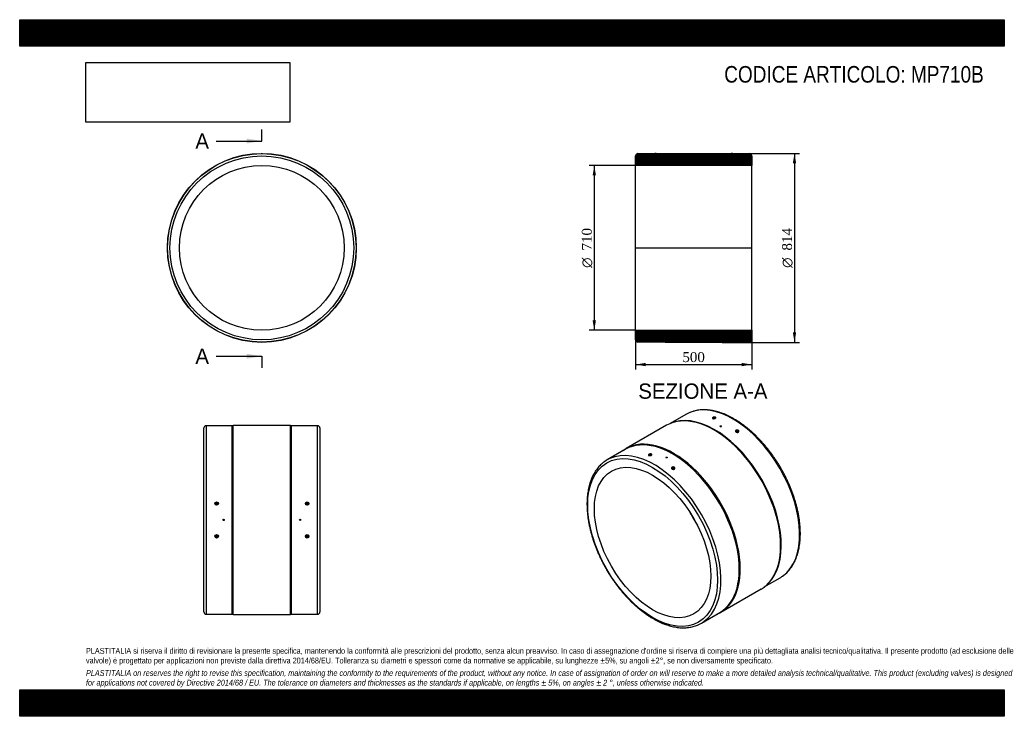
# Model space of a CAD drawing. Header units: millimetres. Extents: x 0 to 4243, y 0 to 3000.
import ezdxf
from ezdxf.enums import TextEntityAlignment as Align
from ezdxf.lldxf.tags import DXFTag

# ---------------------------------------------------------------- set-up
doc = ezdxf.new("R2010")
doc.units = ezdxf.units.MM
doc.header["$LTSCALE"] = 14.285714
for name, color, linetype in [('Default', 7, 'Continuous'), ('DV4_Default', 7, 'Continuous'), ('MP710B', 7, 'Continuous')]:
    doc.layers.add(name, color=color, linetype=linetype)
doc.styles.add('SEACAD_Solid_Edge_ANSI', font='seans.ttf')
doc.styles.add('SEACAD_Solid_Edge_ANSI1_Symbols', font='semeca1.ttf')
doc.styles.add('SEACAD_Times_New_Roman', font='times.ttf')
tags = doc.linetypes.add('CENTER2', pattern=[28.575, 19.05, -3.175, 3.175, -3.175]).pattern_tags.tags
tags[10:11] = [DXFTag(74, 4), DXFTag(75, 0), DXFTag(340, '0'), DXFTag(46, 0.0), DXFTag(50, 0.0), DXFTag(44, 0.0), DXFTag(45, 0.0)]
tags[8:9] = [DXFTag(74, 4), DXFTag(75, 0), DXFTag(340, '0'), DXFTag(46, 0.0), DXFTag(50, 0.0), DXFTag(44, 0.0), DXFTag(45, 0.0)]
tags[6:7] = [DXFTag(74, 4), DXFTag(75, 0), DXFTag(340, '0'), DXFTag(46, 0.0), DXFTag(50, 0.0), DXFTag(44, 0.0), DXFTag(45, 0.0)]
tags[4:5] = [DXFTag(74, 4), DXFTag(75, 0), DXFTag(340, '0'), DXFTag(46, 0.0), DXFTag(50, 0.0), DXFTag(44, 0.0), DXFTag(45, 0.0)]
doc.dimstyles.new('ANSImm', dxfattribs={"dimtxt": 42.857143, "dimasz": 42.857143, "dimexe": 21.428571, "dimexo": 0, "dimgap": 10.714286, "dimtad": 1, "dimdsep": 46, "dimtxsty": 'SEACAD_Times_New_Roman', "dimblk1": '_SE_FILLED', "dimblk2": '_SE_FILLED', "dimsah": 1, "dimcen": 21.428571, "dimazin": 0, "dimtfac": 0.85, "dimtdec": 3, "dimtofl": 0, "dimtmove": 0, "dimatfit": 3, "dimfxl": 1, "dimarcsym": 0})
picture_1 = doc.add_image_def('image1.jpg', size_in_pixel=(4302, 1260))

# ---------------------------------------------------------------- blocks, each defined once
blk = doc.blocks.new('SE')
at = {"layer": 'MP710B', "color": 7, "linetype": 'Continuous'}
for p, q in [((1040.6, 2423.6), (1046.6, 2423.6)), ((1040.6, 2423.6), (1040.6, 2423.4)), ((1046.6, 2423.4), (1046.6, 2423.6))]:
    blk.add_line(p, q, dxfattribs=at)
for radius in [407, 406, 396, 355]:
    blk.add_circle((1043.6, 2017.4), radius, dxfattribs=at)
blk = doc.blocks.new('SE1')
at = {"layer": 'MP710B', "color": 7, "linetype": 'Continuous'}
for p, q in [((2871, 1300.1), (2802.5, 1260.6)), ((2990.7, 1282.3), (2990.8, 1281.8)), ((2994.7, 1282.3), (2994.7, 1282.9)), ((2787.7, 1253.2), (2613.8, 1152.8)), ((2822.5, 1267.4), (2818.6, 1266.3)), ((3017.9, 1249.5), (3017.9, 1249.4)), ((3023.9, 1249.4), (3023.9, 1249.5)), ((3089.6, 1225.8), (3089.2, 1223.4)), ((3093.2, 1222.8), (3093.6, 1225.1)), ((2610.7, 1149.9), (2531.6, 1104.2)), ((2714.9, 1123.1), (2715, 1122.6)), ((2719, 1123.1), (2718.9, 1123.6)), ((2784.6, 1114.8), (2784.6, 1114.7)), ((2790.6, 1114.7), (2790.6, 1114.8)), ((2813.9, 1066.6), (2813.5, 1064.2)), ((2817.4, 1063.6), (2817.8, 1065.9)), ((3208.5, 557.4), (3277, 596.9)), ((3221.5, 568.4), (3224.4, 571.3)), ((3020.8, 447.8), (3194.7, 548.3)), ((2937.6, 400.9), (3016.7, 446.7))]:
    blk.add_line(p, q, dxfattribs=at)
for centre, major_axis, ratio, start_param, end_param in [((3074, 948.5), (203, -351.6), 0.57735, 0.050807, 3.090814), ((2991.2, 900.7), (203.5, -352.5), 0.57735, 0, 3.141593), ((2994.8, 902.8), (203, -351.6), 0.57735, 0.141897, 2.999696), ((3074, 948.5), (203, -351.6), 0.57735, 3.090814, 3.141593), ((2992.7, 1282.6), (-1.98, -0.28), 0.468323, 2.282914, 6.283185), ((2992.7, 1282.6), (-1.98, -0.28), 0.468323, 0, 0.666078), ((2817.3, 800.3), (203.5, -352.5), 0.57735, 0, 3.211707), ((2813.7, 798.3), (203, -351.6), 0.57735, 0, 3.141593), ((2734.6, 752.5), (-203, 351.6), 0.57735, 3.194347, 6.230655), ((2734.6, 752.5), (-203, 351.6), 0.57735, 0, 0.048785), ((2734.6, 752.5), (-203, 351.6), 0.57735, 6.230655, 6.283185), ((2716.9, 1123.4), (1.98, 0.28), 0.468323, 0, 3.79213), ((2716.9, 1123.4), (1.98, 0.28), 0.468323, 5.568767, 6.283185), ((3081, 952.6), (177.5, -307.4), 0.57735, 4.622081, 4.802697), ((3074, 948.5), (203, -351.6), 0.57735, 0, 0.050807), ((2817.3, 800.3), (203.5, -352.5), 0.57735, 6.213071, 6.283185), ((2734.6, 752.5), (-203, 351.6), 0.57735, 3.089059, 3.194347)]:
    blk.add_ellipse(centre, major_axis=major_axis, ratio=ratio, start_param=start_param, end_param=end_param, dxfattribs=at)
for centre, major_axis, ratio in [((3020.9, 1249.5), (-3, 0), 0.57735), ((3091.6, 1225.5), (1.97, -0.33), 0.668835), ((2727.5, 748.5), (198, -342.9), 0.57735), ((2727.5, 748.5), (177.5, -307.4), 0.57735), ((2787.6, 1114.8), (3, 0), 0.57735), ((2815.8, 1066.3), (-1.97, 0.33), 0.668835)]:
    blk.add_ellipse(centre, major_axis=major_axis, ratio=ratio, dxfattribs=at)
for points, knots in [([(3287.5, 603.7), (3290, 605.5), (3294.6, 608.8), (3302, 615.1), (3309.1, 622), (3315.8, 629.5), (3322.2, 637.5), (3328.1, 646), (3333.6, 655), (3338.7, 664.5), (3343.3, 674.5), (3347.5, 685), (3351.2, 695.9), (3354.5, 707.2), (3357.3, 719), (3359.6, 731.1), (3361.4, 743.6), (3362.8, 756.4), (3363.7, 769.5), (3364, 782.9), (3363.9, 796.6), (3363.3, 810.5), (3362.3, 824.7), (3360.7, 839), (3358.7, 853.6), (3356.2, 868.2), (3353.3, 883.1), (3349.8, 898), (3346, 913), (3341.6, 928), (3336.9, 943.1), (3331.7, 958.2), (3326.1, 973.3), (3320, 988.3), (3313.6, 1003.3), (3306.8, 1018.1), (3299.6, 1032.9), (3292, 1047.5), (3284, 1062), (3275.8, 1076.3), (3267.1, 1090.3), (3258.2, 1104.1), (3249, 1117.7), (3239.5, 1131), (3229.7, 1144), (3219.6, 1156.7), (3209.3, 1169), (3198.8, 1181), (3188.1, 1192.6), (3177.2, 1203.8), (3166.1, 1214.6), (3154.9, 1224.9), (3143.5, 1234.8), (3132, 1244.2), (3120.5, 1253.2), (3108.8, 1261.6), (3097, 1269.5), (3085.3, 1276.9), (3073.5, 1283.7), (3061.6, 1290), (3049.8, 1295.7), (3038, 1300.8), (3026.3, 1305.4), (3014.7, 1309.3), (3003.1, 1312.7), (2991.6, 1315.4), (2980.3, 1317.5), (2969.1, 1319), (2958.1, 1319.9), (2947.3, 1320.1), (2936.7, 1319.7), (2926.4, 1318.7), (2916.3, 1317.1), (2906.4, 1314.8), (2896.9, 1311.9), (2888.6, 1308.9), (2884.1, 1306.8), (2882.1, 1305.8)], [0, 0, 0, 0, 0.011492, 0.024645, 0.037815, 0.051009, 0.064233, 0.07749, 0.090781, 0.104107, 0.117466, 0.130854, 0.144268, 0.157704, 0.171158, 0.184625, 0.198103, 0.211587, 0.225076, 0.238568, 0.252059, 0.26555, 0.279039, 0.292525, 0.306008, 0.319488, 0.332964, 0.346437, 0.359908, 0.373375, 0.386839, 0.4003, 0.413759, 0.427217, 0.440672, 0.454126, 0.467579, 0.481031, 0.494482, 0.507933, 0.521385, 0.534837, 0.548289, 0.561742, 0.575197, 0.588654, 0.602112, 0.615573, 0.629036, 0.642502, 0.655972, 0.669445, 0.682921, 0.696401, 0.709885, 0.723373, 0.736865, 0.75036, 0.763859, 0.77736, 0.790862, 0.804365, 0.817865, 0.831361, 0.84485, 0.858328, 0.871793, 0.885238, 0.898662, 0.912058, 0.925423, 0.938754, 0.95205, 0.965309, 0.978535, 0.99173, 1, 1, 1, 1]), ([(2997.5, 1283.4), (2996.8, 1283), (2995.2, 1282.3), (2992.2, 1281.7), (2989.3, 1281.7), (2986.8, 1282.2), (2985.2, 1283.2), (2984.7, 1284.5), (2985.3, 1286), (2986.9, 1287.3), (2989.4, 1288.4), (2992.4, 1289), (2995.3, 1289), (2997.7, 1288.5), (2999.4, 1287.5), (2999.9, 1286.2), (2999.3, 1284.7), (2998.2, 1283.8), (2997.5, 1283.4)], [0, 0, 0, 0, 0.062476, 0.124976, 0.18749, 0.25, 0.312509, 0.375025, 0.437519, 0.500002, 0.562485, 0.624978, 0.687492, 0.749999, 0.812511, 0.875026, 0.937523, 1, 1, 1, 1]), ([(2998.5, 1284.2), (2998.8, 1284.5), (2999, 1285.3), (2998.5, 1286.4), (2997.1, 1287.2), (2995.1, 1287.7), (2992.5, 1287.7), (2989.8, 1287.1), (2987.8, 1286.2), (2986.4, 1285.1), (2985.7, 1283.8), (2986.3, 1282.7), (2987, 1282.3), (2987.2, 1282.1)], [0.0755742, 0.0755742, 0.0755742, 0.0755742, 0.1251672, 0.1960183, 0.2500016, 0.3039751, 0.3748302, 0.4458371, 0.4999989, 0.5541534, 0.6251675, 0.6960173, 0.7262687, 0.7262687, 0.7262687, 0.7262687]), ([(3018.8, 1248.2), (3019.4, 1247.8), (3020.1, 1247.7), (3021.7, 1247.6), (3022.5, 1247.8), (3023.6, 1248.5), (3023.9, 1248.9), (3023.9, 1249.4), (3023.9, 1249.4), (3023.9, 1249.4)], [0, 0, 0, 0, 0.125, 0.125, 0.25, 0.25, 0.375, 0.375, 0.3751037, 0.3751037, 0.3751037, 0.3751037]), ([(3086.7, 1224.8), (3086, 1225.3), (3084.9, 1226.5), (3084.3, 1228.5), (3085, 1230.4), (3086.6, 1231.9), (3089.1, 1232.8), (3092, 1233), (3095, 1232.3), (3097.4, 1231), (3099.1, 1229.1), (3099.6, 1227.1), (3099, 1225.1), (3097.3, 1223.6), (3094.9, 1222.7), (3091.9, 1222.6), (3089, 1223.3), (3087.4, 1224.2), (3086.7, 1224.8)], [0, 0, 0, 0, 0.06251, 0.125027, 0.187525, 0.25, 0.312475, 0.374973, 0.437485, 0.500002, 0.562518, 0.625029, 0.687526, 0.749999, 0.812476, 0.874975, 0.937489, 1, 1, 1, 1]), ([(3093.8, 1222.7), (3094.1, 1222.7), (3095, 1222.9), (3096.5, 1223.4), (3097.9, 1224.7), (3098.5, 1226.4), (3098, 1228.3), (3096.6, 1229.8), (3094.6, 1230.9), (3091.9, 1231.6), (3089.3, 1231.4), (3087.3, 1230.6), (3085.8, 1229.4), (3085.2, 1227.7), (3085.8, 1225.9), (3086.8, 1224.8), (3087.3, 1224.4)], [0.1752382, 0.1752382, 0.1752382, 0.1752382, 0.1958394, 0.2500019, 0.3041542, 0.3751642, 0.4460161, 0.4999989, 0.5539745, 0.6248336, 0.6958384, 0.7499994, 0.8041534, 0.8751656, 0.9460207, 1, 1, 1, 1]), ([(2711.2, 1123.1), (2710.5, 1123.4), (2709.5, 1124), (2708.9, 1125.3), (2709.5, 1126.8), (2711.2, 1128.1), (2713.7, 1129.2), (2716.6, 1129.8), (2719.5, 1129.8), (2722, 1129.3), (2723.6, 1128.3), (2724.2, 1126.9), (2723.5, 1125.5), (2721.9, 1124.1), (2719.4, 1123.1), (2716.5, 1122.5), (2713.6, 1122.5), (2711.9, 1122.8), (2711.2, 1123.1)], [0, 0, 0, 0, 0.06251, 0.125027, 0.187525, 0.25, 0.312475, 0.374973, 0.437485, 0.500002, 0.562518, 0.625029, 0.687526, 0.749999, 0.812476, 0.874975, 0.937489, 1, 1, 1, 1]), ([(2722.8, 1125), (2723, 1125.3), (2723.3, 1126.1), (2722.7, 1127.2), (2721.3, 1128), (2719.3, 1128.4), (2716.7, 1128.4), (2714, 1127.9), (2712, 1127), (2710.6, 1125.9), (2710, 1124.6), (2710.4, 1123.7), (2710.8, 1123.4)], [0.3255702, 0.3255702, 0.3255702, 0.3255702, 0.3751642, 0.4460161, 0.4999989, 0.5539745, 0.6248336, 0.6958384, 0.7499994, 0.8041534, 0.8751656, 0.9445597, 0.9445597, 0.9445597, 0.9445597]), ([(2790.6, 1114.7), (2790.6, 1114.7), (2790.6, 1114.7), (2790.6, 1114.2), (2790.3, 1113.8), (2789.2, 1113.1), (2788.4, 1112.9), (2786.8, 1112.9), (2786, 1113.1), (2784.9, 1113.8), (2784.6, 1114.2), (2784.6, 1114.7), (2784.6, 1114.7), (2784.6, 1114.7)], [0.1248683, 0.1248683, 0.1248683, 0.1248683, 0.125, 0.125, 0.25, 0.25, 0.375, 0.375, 0.5, 0.5, 0.625, 0.625, 0.6252553, 0.6252553, 0.6252553, 0.6252553]), ([(2521.4, 1097.7), (2518.7, 1095.8), (2514, 1092.4), (2506.5, 1086), (2499.5, 1079.1), (2492.7, 1071.6), (2486.4, 1063.6), (2480.4, 1055.1), (2474.9, 1046), (2469.8, 1036.5), (2465.2, 1026.5), (2461, 1016), (2457.3, 1005.1), (2454, 993.8), (2451.2, 982.1), (2448.9, 970), (2447.1, 957.5), (2445.7, 944.7), (2444.9, 931.6), (2444.5, 918.2), (2444.6, 904.5), (2445.2, 890.5), (2446.2, 876.4), (2447.8, 862), (2449.8, 847.5), (2452.3, 832.8), (2455.3, 818), (2458.7, 803.1), (2462.6, 788.1), (2466.9, 773), (2471.6, 757.9), (2476.8, 742.9), (2482.5, 727.8), (2488.5, 712.8), (2494.9, 697.8), (2501.8, 682.9), (2509, 668.2), (2516.5, 653.5), (2524.5, 639.1), (2532.8, 624.8), (2541.4, 610.7), (2550.3, 596.9), (2559.5, 583.3), (2569.1, 570), (2578.8, 557), (2588.9, 544.4), (2599.2, 532), (2609.7, 520), (2620.4, 508.4), (2631.3, 497.2), (2642.4, 486.5), (2653.6, 476.1), (2665, 466.2), (2676.5, 456.8), (2688.1, 447.9), (2699.7, 439.5), (2711.5, 431.6), (2723.3, 424.2), (2735.1, 417.3), (2746.9, 411.1), (2758.7, 405.3), (2770.5, 400.2), (2782.2, 395.7), (2793.9, 391.7), (2805.4, 388.4), (2816.9, 385.6), (2828.2, 383.5), (2839.4, 382), (2850.4, 381.2), (2861.2, 381), (2871.8, 381.3), (2882.1, 382.4), (2892.2, 384), (2902.1, 386.3), (2911.6, 389.1), (2919.8, 392.1), (2924.1, 394.2), (2926, 395.1)], [0, 0, 0, 0, 0.012159, 0.025311, 0.03848, 0.051673, 0.064896, 0.078151, 0.091442, 0.104767, 0.118124, 0.131511, 0.144924, 0.158359, 0.171811, 0.185277, 0.198754, 0.212237, 0.225725, 0.239215, 0.252706, 0.266195, 0.279683, 0.293167, 0.306649, 0.320128, 0.333603, 0.347075, 0.360544, 0.37401, 0.387473, 0.400933, 0.414391, 0.427847, 0.441302, 0.454754, 0.468206, 0.481657, 0.495107, 0.508557, 0.522007, 0.535458, 0.548909, 0.562361, 0.575815, 0.58927, 0.602727, 0.616187, 0.629649, 0.643114, 0.656582, 0.670054, 0.683529, 0.697008, 0.710491, 0.723978, 0.737468, 0.750963, 0.76446, 0.77796, 0.791461, 0.804962, 0.818461, 0.831956, 0.845444, 0.858921, 0.872384, 0.885829, 0.899251, 0.912646, 0.92601, 0.93934, 0.952634, 0.965893, 0.979117, 0.99231, 1, 1, 1, 1]), ([(2821.4, 1064.5), (2820.7, 1064.1), (2819.1, 1063.5), (2816.2, 1063.4), (2813.3, 1064.1), (2810.8, 1065.5), (2809.2, 1067.3), (2808.6, 1069.3), (2809.2, 1071.2), (2810.9, 1072.7), (2813.4, 1073.6), (2816.3, 1073.8), (2819.2, 1073.1), (2821.7, 1071.7), (2823.3, 1069.9), (2823.9, 1067.8), (2823.2, 1065.9), (2822.1, 1064.9), (2821.4, 1064.5)], [0, 0, 0, 0, 0.062476, 0.124976, 0.18749, 0.25, 0.312509, 0.375025, 0.437519, 0.500002, 0.562485, 0.624978, 0.687492, 0.749999, 0.812511, 0.875026, 0.937523, 1, 1, 1, 1]), ([(2820.6, 1064.3), (2821.1, 1064.6), (2822.1, 1065.4), (2822.8, 1067.2), (2822.2, 1069.1), (2820.8, 1070.6), (2818.8, 1071.7), (2816.2, 1072.4), (2813.5, 1072.2), (2811.5, 1071.4), (2810, 1070.2), (2809.4, 1068.5), (2810, 1066.6), (2811.3, 1065.3), (2812.3, 1064.6), (2812.8, 1064.4)], [0, 0, 0, 0, 0.0541576, 0.1251672, 0.1960183, 0.2500016, 0.3039751, 0.3748302, 0.4458371, 0.4999989, 0.5541534, 0.6251675, 0.6960173, 0.7499996, 0.7908505, 0.7908505, 0.7908505, 0.7908505]), ([(2818.8, 1063.6), (2818.8, 1063.6), (2819.5, 1063.8), (2820.1, 1064), (2820.6, 1064.3)], [0.94542956, 0.94542956, 0.94542956, 0.94542956, 0.94584172, 1, 1, 1, 1])]:
    blk.add_open_spline(points, degree=3, knots=knots, dxfattribs=at)
for points in [[(3017.9, 1249.4), (3017.9, 1248.9), (3018.2, 1248.5), (3018.8, 1248.2)], [(3087.3, 1224.4), (3087.7, 1224.1), (3088.1, 1223.9), (3088.6, 1223.6)]]:
    blk.add_open_spline(points, degree=3, dxfattribs=at)
blk = doc.blocks.new('SE2')
at = {"layer": 'MP710B', "color": 7, "linetype": 'Continuous'}
for p, q in [((793.6, 449.6), (793.6, 1241.6)), ((803.6, 1251.6), (803.6, 439.6)), ((915.6, 1251.6), (803.6, 1251.6)), ((920.6, 1252.6), (915.6, 1251.6)), ((915.6, 439.6), (915.6, 1251.6)), ((920.6, 438.6), (920.6, 1252.6)), ((1166.6, 1252.6), (920.6, 1252.6)), ((1166.6, 438.6), (1166.6, 1252.6)), ((1171.6, 1251.6), (1166.6, 1252.6)), ((1171.6, 439.6), (1171.6, 1251.6)), ((1283.6, 1251.6), (1171.6, 1251.6)), ((1283.6, 439.6), (1283.6, 1251.6)), ((1293.6, 1241.6), (1293.6, 449.6)), ((846.6, 915.6), (846.6, 913.5)), ((850.6, 913.5), (850.6, 915.6)), ((1236.6, 915.6), (1236.6, 913.5)), ((1240.6, 913.5), (1240.6, 915.6)), ((846.6, 777.7), (846.6, 775.7)), ((850.6, 775.7), (850.6, 777.7)), ((1236.6, 777.7), (1236.6, 775.7)), ((1240.6, 775.7), (1240.6, 777.7)), ((803.6, 439.6), (915.6, 439.6)), ((915.6, 439.6), (920.6, 438.6)), ((920.6, 438.6), (1166.6, 438.6)), ((1166.6, 438.6), (1171.6, 439.6)), ((1171.6, 439.6), (1283.6, 439.6))]:
    blk.add_line(p, q, dxfattribs=at)
for centre, radius in [((848.6, 916.1), 7.44), ((848.6, 915.9), 6.45), ((1238.6, 916.1), 7.44), ((1238.6, 915.9), 6.45), ((878.6, 845.6), 3), ((1208.6, 845.6), 3), ((848.6, 775.1), 7.44), ((848.6, 775.3), 6.45), ((1238.6, 775.1), 7.44), ((1238.6, 775.3), 6.45)]:
    blk.add_circle(centre, radius, dxfattribs=at)
for centre, start, end in [((803.6, 1241.6), 90, 180), ((1283.6, 1241.6), 0, 90), ((803.6, 449.6), 180, 270), ((1283.6, 449.6), 270, 0)]:
    blk.add_arc(centre, 10, start, end, dxfattribs=at)
for centre, major_axis, start_param, end_param in [((848.6, 913.5), (6.5, 0), 0.177408, 2.948644), ((848.6, 913.5), (-2, 0), 0, 3.141593), ((1238.6, 913.5), (6.5, 0), 0.181521, 2.955962), ((1238.6, 913.5), (-2, 0), 0, 3.141593), ((848.6, 777.7), (6.5, 0), 3.334546, 6.105795), ((848.6, 777.7), (-2, 0), 3.141593, 6.283185), ((1238.6, 777.7), (6.5, 0), 3.327233, 6.101677), ((1238.6, 777.7), (-2, 0), 3.141593, 6.283185)]:
    blk.add_ellipse(centre, major_axis=major_axis, ratio=0.984808, start_param=start_param, end_param=end_param, dxfattribs=at)
for centre in [(848.6, 915.6), (1238.6, 915.6), (848.6, 775.7), (1238.6, 775.7)]:
    blk.add_ellipse(centre, major_axis=(-2, 0), ratio=0.984808, dxfattribs=at)
blk = doc.blocks.new('SE4')
at = {"color": 7, "linetype": 'Continuous', "style": 'SEACAD_Solid_Edge_ANSI'}
blk.add_text('A', height=65.7, dxfattribs=at).set_placement((757, 2510.4), align=Align.TOP_LEFT)
blk = doc.blocks.new('SE5')
at = {"color": 7, "linetype": 'Continuous', "style": 'SEACAD_Solid_Edge_ANSI'}
blk.add_text('A', height=65.7, dxfattribs=at).set_placement((757, 1583.5), align=Align.TOP_LEFT)
blk = doc.blocks.new('SEANNOT_GROUP')
at = {"linetype": 'Continuous'}
blk.add_hatch(color=7, dxfattribs=at).paths.add_polyline_path([(977.8, 2466.6), (1043.6, 2477.5), (977.8, 2488.5)])
at = {"color": 7, "linetype": 'Continuous'}
blk.add_lwpolyline([(846.4, 2477.5), (1043.6, 2477.5)], dxfattribs=at)
blk = doc.blocks.new('SEANNOT_GROUP1')
at = {"linetype": 'Continuous'}
blk.add_hatch(color=7, dxfattribs=at).paths.add_polyline_path([(977.8, 1539.6), (1043.6, 1550.6), (977.8, 1561.6)])
at = {"color": 7, "linetype": 'Continuous'}
blk.add_lwpolyline([(846.4, 1550.6), (1043.6, 1550.6)], dxfattribs=at)
blk = doc.blocks.new('SE3')
at = {"layer": 'Default', "color": 7, "linetype": 'CENTER2'}
for p, q in [((1043.6, 2477.5), (1043.6, 2526.8)), ((1043.6, 1550.6), (1043.6, 1501.3))]:
    blk.add_line(p, q, dxfattribs=at)
at = {"layer": 'Default', "color": 7, "linetype": 'CENTER2', "const_width": 0.0001}
blk.add_lwpolyline([(1043.6, 2477.5), (1043.6, 1550.6)], dxfattribs=at)
at = {"layer": 'Default'}
for name in ['SE4', 'SEANNOT_GROUP', 'SE5', 'SEANNOT_GROUP1']:
    blk.add_blockref(name, (0, 0), dxfattribs=at)
blk = doc.blocks.new('SE6')
at = {"layer": 'MP710B', "linetype": 'Continuous'}
h = blk.add_hatch(dxfattribs=at)
h.set_pattern_fill('LINE', scale=0.629921, angle=45, style=0)
edge = h.paths.add_edge_path()
edge.add_line((3072.3, 2423.6), (3066.3, 2423.6))
edge.add_line((3066.3, 2423.6), (3066.3, 2423.4))
edge.add_line((3066.3, 2423.4), (3032.3, 2423.4))
edge.add_line((3032.3, 2423.4), (3027.3, 2424.4))
edge.add_line((3027.3, 2424.4), (2781.3, 2424.4))
edge.add_line((2781.3, 2424.4), (2776.3, 2423.4))
edge.add_line((2776.3, 2423.4), (2742.3, 2423.4))
edge.add_line((2742.3, 2423.4), (2742.3, 2423.6))
edge.add_line((2742.3, 2423.6), (2736.3, 2423.6))
edge.add_line((2736.3, 2423.6), (2736.3, 2423.4))
edge.add_line((2736.3, 2423.4), (2664.3, 2423.4))
edge.add_arc((2664.3, 2413.4), 10, 90, 180)
edge.add_line((2654.3, 2413.4), (2654.3, 2372.4))
edge.add_line((2654.3, 2372.4), (3154.3, 2372.4))
edge.add_line((3154.3, 2372.4), (3154.3, 2413.4))
edge.add_arc((3144.3, 2413.4), 10, 0, 90)
edge.add_line((3144.3, 2423.4), (3072.3, 2423.4))
edge.add_line((3072.3, 2423.4), (3072.3, 2423.6))
h = blk.add_hatch(dxfattribs=at)
h.set_pattern_fill('LINE', scale=0.629921, angle=45, style=0)
edge = h.paths.add_edge_path()
edge.add_line((3154.3, 1662.4), (2654.3, 1662.4))
edge.add_line((2654.3, 1662.4), (2654.3, 1621.4))
edge.add_arc((2664.3, 1621.4), 10, 180, 270)
edge.add_line((2664.3, 1611.4), (2776.3, 1611.4))
edge.add_line((2776.3, 1611.4), (2781.3, 1610.4))
edge.add_line((2781.3, 1610.4), (3027.3, 1610.4))
edge.add_line((3027.3, 1610.4), (3032.3, 1611.4))
edge.add_line((3032.3, 1611.4), (3144.3, 1611.4))
edge.add_arc((3144.3, 1621.4), 10, 270, 360)
edge.add_line((3154.3, 1621.4), (3154.3, 1662.4))
at = {"layer": 'DV4_Default', "color": 7, "linetype": 'CENTER2'}
blk.add_line((2652.5, 2017.4), (3156, 2017.4), dxfattribs=at)
at = {"layer": 'MP710B', "color": 7, "linetype": 'Continuous'}
for p, q in [((2664.3, 2423.4), (2736.3, 2423.4)), ((2742.3, 2423.6), (2736.3, 2423.6)), ((2736.3, 2423.6), (2736.3, 2423.4)), ((2742.3, 2423.4), (2742.3, 2423.6)), ((2742.3, 2423.4), (2776.3, 2423.4)), ((2776.3, 2423.4), (2781.3, 2424.4)), ((2781.3, 2424.4), (3027.3, 2424.4)), ((3027.3, 2424.4), (3032.3, 2423.4)), ((3032.3, 2423.4), (3066.3, 2423.4)), ((3072.3, 2423.6), (3066.3, 2423.6)), ((3066.3, 2423.6), (3066.3, 2423.4)), ((3072.3, 2423.4), (3072.3, 2423.6)), ((3072.3, 2423.4), (3144.3, 2423.4)), ((2654.3, 2372.4), (2654.3, 2413.4)), ((3154.3, 2413.4), (3154.3, 2372.4)), ((2654.3, 1662.4), (2654.3, 2372.4)), ((3154.3, 2372.4), (2654.3, 2372.4)), ((3154.3, 1662.4), (3154.3, 2372.4)), ((2654.3, 1662.4), (3154.3, 1662.4)), ((2654.3, 1621.4), (2654.3, 1662.4)), ((3154.3, 1662.4), (3154.3, 1621.4)), ((2776.3, 1611.4), (2664.3, 1611.4)), ((2781.3, 1610.4), (2776.3, 1611.4)), ((3027.3, 1610.4), (2781.3, 1610.4)), ((3032.3, 1611.4), (3027.3, 1610.4)), ((3144.3, 1611.4), (3032.3, 1611.4))]:
    blk.add_line(p, q, dxfattribs=at)
for centre, start, end in [((2664.3, 2413.4), 90, 180), ((3144.3, 2413.4), 0, 90), ((2664.3, 1621.4), 180, 270), ((3144.3, 1621.4), 270, 0)]:
    blk.add_arc(centre, 10, start, end, dxfattribs=at)
blk = doc.blocks.new('DMBLK5')
at = {"layer": 'Default', "linetype": 'Continuous'}
for points in [[(2697.1, 1507.7), (2697.1, 1522), (2654.3, 1514.9)], [(3111.4, 1507.7), (3154.3, 1514.9), (3111.4, 1522)]]:
    blk.add_hatch(color=7, dxfattribs=at).paths.add_polyline_path(points)
at = {"layer": 'Default', "color": 7, "linetype": 'Continuous'}
for p, q in [((2654.3, 1641.9), (2654.3, 1493.4)), ((3154.3, 1641.9), (3154.3, 1493.4)), ((2654.3, 1514.9), (3154.3, 1514.9))]:
    blk.add_line(p, q, dxfattribs=at)
at = {"layer": 'Default', "color": 7, "linetype": 'Continuous', "style": 'SEACAD_Times_New_Roman'}
blk.add_text('500', height=42.86, dxfattribs=at).set_placement((2855.5, 1568.4), align=Align.TOP_LEFT)
blk = doc.blocks.new('_SE_FILLED')
at = {"color": 0}
blk.add_line((0, 0), (-1, 0), dxfattribs=at)
blk.add_solid([(0, 0), (-1, -0.1665), (-1, 0.1665), (0, 0)], dxfattribs=at)
blk = doc.blocks.new('GDimGGroup')
at = {"layer": 'Default', "linetype": 'Continuous'}
for points in [[(3345.9, 2381.5), (3338.8, 2424.4), (3331.6, 2381.5)], [(3345.9, 1653.2), (3331.6, 1653.2), (3338.8, 1610.4)]]:
    blk.add_hatch(color=7, dxfattribs=at).paths.add_polyline_path(points)
at = {"layer": 'Default', "color": 7, "linetype": 'Continuous'}
for p, q in [((3027.3, 2424.4), (3360.2, 2424.4)), ((3338.8, 2424.4), (3338.8, 1610.4)), ((3027.3, 1610.4), (3360.2, 1610.4))]:
    blk.add_line(p, q, dxfattribs=at)
for s, height, style, p in [('814', 42.86, 'SEACAD_Times_New_Roman', (3285.2, 2005.9)), ('O', 42.9, 'SEACAD_Solid_Edge_ANSI1_Symbols', (3285.2, 1931.3))]:
    blk.add_text(s, height=height, rotation=90, dxfattribs=dict(at, style=style)).set_placement(p, align=Align.TOP_LEFT)
blk = doc.blocks.new('GDimGGroup1')
at = {"layer": 'Default', "linetype": 'Continuous'}
for points in [[(2468.9, 2329.5), (2483.1, 2329.5), (2476, 2372.4)], [(2468.9, 1705.2), (2476, 1662.4), (2483.1, 1705.2)]]:
    blk.add_hatch(color=7, dxfattribs=at).paths.add_polyline_path(points)
at = {"layer": 'Default', "color": 7, "linetype": 'Continuous'}
for p, q in [((2654.3, 2372.4), (2454.6, 2372.4)), ((2476, 2372.4), (2476, 1662.4)), ((2654.3, 1662.4), (2454.6, 1662.4))]:
    blk.add_line(p, q, dxfattribs=at)
for s, height, style, p in [('710', 42.86, 'SEACAD_Times_New_Roman', (2422.4, 2005.9)), ('O', 42.9, 'SEACAD_Solid_Edge_ANSI1_Symbols', (2422.4, 1931.3))]:
    blk.add_text(s, height=height, rotation=90, dxfattribs=dict(at, style=style)).set_placement(p, align=Align.TOP_LEFT)

msp = doc.modelspace()

# ---------------------------------------------------------------- hatches: boundary and pattern name
at = {"layer": 'Default', "linetype": 'Continuous'}
h = msp.add_hatch(dxfattribs=at)
h.set_pattern_fill('LINE', scale=0.6299213, angle=45, style=0)
h.paths.add_polyline_path([(4242.857, 2885.714), (4242.857, 3000), (0, 3000), (0, 2885.714)])
for points in [[(4242.857, 2885.714), (4242.857, 3000), (0, 3000), (0, 2885.714)], [(4242.857, 0), (4242.857, 114.286), (0, 114.286), (0, 0)]]:
    msp.add_hatch(color=7, dxfattribs=at).paths.add_polyline_path(points)
h = msp.add_hatch(dxfattribs=at)
h.set_pattern_fill('LINE', scale=0.629921, angle=45, style=0)
h.paths.add_polyline_path([(4242.857, 0), (4242.857, 114.286), (0, 114.286), (0, 0)])

# ---------------------------------------------------------------- linework, layer by layer
at = {"layer": 'Default', "color": 7, "linetype": 'Continuous'}
for p, q in [((0, 3000), (4242.857, 3000)), ((0, 2885.714), (0, 3000)), ((4242.857, 3000), (4242.857, 2885.714)), ((4242.857, 2885.714), (0, 2885.714)), ((0, 114.286), (4242.857, 114.286)), ((0, 0), (0, 114.286)), ((4242.857, 114.286), (4242.857, 0)), ((4242.857, 0), (0, 0))]:
    msp.add_line(p, q, dxfattribs=at)

# ---------------------------------------------------------------- block references
at = {"layer": 'Default'}
for name in ['SE3', 'SE', 'SE6', 'GDimGGroup', 'GDimGGroup1', 'SE1', 'SE2']:
    msp.add_blockref(name, (0, 0), dxfattribs=at)

# ---------------------------------------------------------------- texts
at = {"layer": 'Default', "color": 7, "linetype": 'Continuous', "style": 'SEACAD_Solid_Edge_ANSI'}
msp.add_text('SEZIONE A-A', height=65.71429, dxfattribs=at).set_placement((2665.586, 1433.247), align=Align.TOP_LEFT)
at = {"layer": 'Default', "attachment_point": 1}
for s, insert, char_height, width in [('{\\fArial Narrow|b0||i0||c0|p34;\\C7;\\H71.42857143;\\W1.;CODICE ARTICOLO: MP710B}', (3036.003, 2800.479), 71.42857, 1132.85138), ("{\\fArial Narrow|b0||i0||c0|p34;\\C7;\\H25.;\\W1.;PLASTITALIA si riserva il diritto di revisionare la presente specifica, mantenendo la conformità alle prescrizioni del prodotto, senza alcun preavviso. In caso di assegnazione d'ordine si riserva di compiere una più dettagliata analisi tecnico/qualitativa. Il presente prodotto (ad esclusione delle \\P}{\\fArial Narrow|b0||i0||c0|p34;\\C7;\\H25.;\\W1.;valvole) è progettato per applicazioni non previste dalla direttiva 2014/68/EU. Tolleranza su diametri e spessori come da normative se applicabile, su lunghezze ±5%, su angoli ±2°, se non diversamente specificato.\\P}{\\fArial Narrow|b0||i0||c0|p34;\\C7;\\H7.142857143;\\W1.;   \\P}{\\fArial Narrow|b0||i1||c0|p34;\\C7;\\H25.;\\W1.;PLASTITALIA on reserves the right to revise this specification, maintaining the conformity to the requirements of the product, without any notice. In case of assignation of order on will reserve to make a more detailed analysis technical/qualitative. This product (excluding valves) is designed \\P}{\\fArial Narrow|b0||i1||c0|p34;\\C7;\\H25.;\\W1.;for applications not covered by Directive 2014/68 / EU. The tolerance on diameters and thicknesses as the standards if applicable, on lengths ± 5%, on angles ± 2 °, unless otherwise indicated.\\P}", (285.714, 294.32), 25, 3671.42857)]:
    msp.add_mtext(s, dxfattribs=dict(at, insert=insert, char_height=char_height, width=width))

# ---------------------------------------------------------------- dimensions: what is measured, and where the dimension line sits
at = {"layer": 'Default', "color": 7, "linetype": 'Continuous'}
dim = msp.add_linear_dim(base=(2654.258, 1514.864), p1=(2654.258, 1641.867), p2=(3154.258, 1641.867), angle=0, text='\\A1;<>', dimstyle='ANSImm', dxfattribs=at)
dim.commit()
dim.dimension.update_dxf_attribs({"geometry": 'DMBLK5', "text_midpoint": (2904.258, 1514.864), "dimtype": 161})

# ---------------------------------------------------------------- pictures from other files: only their frames are drawn
image = msp.add_image(picture_1, insert=(285.714, 2558.617), size_in_units=(877.959, 257.143))
image.dxf.flags = 7

doc.saveas('drawing.dxf')
